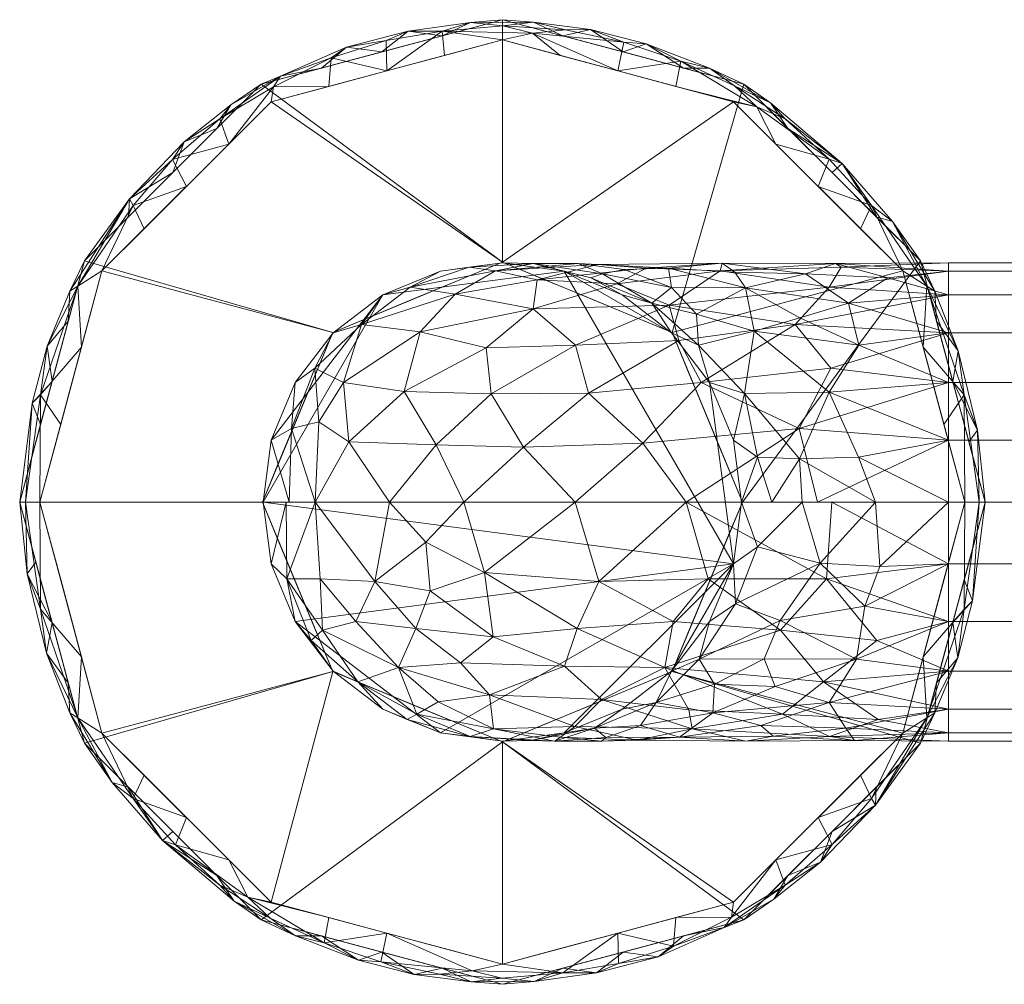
# Model space of a CAD drawing. Header units: millimetres. Extents: x -535 to 36, y -156 to 635.
# Tile 1 of 11: x -535 to -462, y -156 to -85. Entities that reach past the tile are written whole.
import ezdxf

# ---------------------------------------------------------------- set-up
doc = ezdxf.new("R2010")
doc.units = ezdxf.units.MM
doc.layers.add('M-520-M_DRAINAGE_FW', color=2, linetype='Continuous', lineweight=30)

# ---------------------------------------------------------------- blocks, each defined once
blk = doc.blocks.new('FFAS9404-000040BC0 - 90 Degree Angle Safety Grab Bar _ Left Hand-3350-3D View 1')
at = {"layer": 'M-520-M_DRAINAGE_FW', "lineweight": 9}
mesh = blk.add_polyface(dxfattribs=at)
corners = [(-533.2, -120.577, 11), (-528.618, -103.477, 11), (-516.1, -90.959, 11), (-499, -86.377, 11), (-481.9, -90.959, 11), (-469.382, -103.477, 11), (-464.8, -120.577, 11), (-463.739, -120.577, 10.561), (-463.3, -120.577, 9.5), (-468.083, -102.727, 9.5), (-481.15, -89.66, 9.5), (-499, -84.877, 9.5), (-516.85, -89.66, 9.5), (-529.917, -102.727, 9.5), (-534.7, -120.577, 9.5), (-534.261, -120.577, 10.561), (-467.87, -109.118, 11), (-467.593, -104.593, 10.581), (-475.641, -97.218, 11), (-474.616, -96.193, 9.5), (-530.13, -109.118, 11), (-530.407, -104.593, 10.581), (-523.384, -96.193, 9.5), (-522.359, -97.218, 11), (-465.691, -111.652, 9.5), (-532.309, -111.652, 9.5), (-478.092, -92.207, 10.58), (-490.075, -87.268, 9.5), (-519.908, -92.207, 10.58), (-507.925, -87.268, 9.5), (-494.341, -85.625, 10.561), (-511.651, -87.702, 10.595), (-464.845, -112.64, 10.725), (-533.156, -112.64, 10.725), (-485.81, -87.95, 10.625), (-490.45, -88.668, 11), (-507.55, -88.668, 11), (-503.463, -85.721, 10.669), (-471.69, -98.642, 10.751), (-526.31, -98.642, 10.751), (-466.887, -107.189, 9.5), (-465.281, -109.392, 10.201), (-463.849, -115.258, 10.152), (-467.011, -104.967, 10.053), (-470.139, -99.825, 10.159), (-473.866, -95.531, 10.278), (-477.883, -92.926, 9.5), (-479.16, -91.028, 10.059), (-483.69, -88.463, 10.096), (-488.354, -86.658, 10.154), (-485.613, -88.464, 9.5), (-490.019, -86.535, 10.612), (-494.725, -87.522, 11), (-496.765, -85.868, 10.883), (-498.968, -85.321, 10.566), (-503.463, -86.073, 9.5), (-505.969, -85.717, 10.154), (-496.695, -85.067, 10.076), (-494.538, -86.073, 9.5), (-501.358, -85.082, 10.104), (-510.52, -86.904, 10.066), (-515.416, -89.07, 10.2), (-512.388, -88.464, 9.5), (-515.939, -89.857, 10.714), (-492.481, -85.614, 10.121), (-520.117, -92.926, 9.5), (-522.537, -93.918, 10.128), (-526.587, -98.142, 10.137), (-523.404, -95.219, 10.624), (-481.836, -89.766, 10.552), (-480.186, -91.326, 10.884), (-478.771, -94.088, 11), (-519.078, -91.18, 10.041), (-474.821, -95.197, 10.733), (-507.584, -86.415, 10.597), (-526.65, -99.46, 9.5), (-533.165, -114.847, 9.5), (-533.772, -113.25, 10.183), (-531.113, -107.189, 9.5), (-530.989, -104.967, 10.053), (-532.68, -109.04, 10.036), (-519.23, -94.088, 11), (-466.335, -114.847, 11), (-531.665, -114.847, 11), (-486.175, -89.813, 11), (-511.825, -89.813, 11), (-503.275, -87.522, 11), (-472.511, -100.347, 11), (-525.489, -100.347, 11), (-464.496, -116.114, 9.5), (-471.35, -99.46, 9.5)]
mesh.append_faces([[corners[k] for k in face] for face in [(23, 39, 88), (7, 32, 6), (2, 63, 81), (1, 21, 20), (65, 72, 12), (0, 33, 15), (52, 53, 3), (8, 42, 7), (35, 53, 52), (29, 56, 55), (18, 73, 71), (76, 77, 25), (13, 67, 75), (25, 80, 78), (6, 32, 82), (4, 70, 84)]], dxfattribs={"vtx0": -1, "vtx1": -1})
mesh.append_faces([[corners[k] for k in face] for face in [(71, 73, 70), (17, 38, 5), (21, 33, 20), (43, 41, 40), (38, 44, 45), (70, 26, 69), (38, 17, 44), (17, 16, 32), (48, 34, 69), (39, 21, 1), (31, 61, 63), (34, 48, 49), (39, 67, 21), (67, 39, 68), (58, 57, 64), (46, 47, 45), (32, 7, 42), (33, 21, 80), (77, 15, 33), (54, 59, 37), (74, 60, 31), (56, 37, 59), (31, 60, 61), (51, 34, 49), (41, 42, 24), (21, 79, 80), (48, 69, 47), (51, 30, 53), (34, 84, 70), (36, 37, 74), (37, 53, 54), (43, 44, 17), (73, 38, 45), (61, 72, 28), (17, 32, 41), (32, 42, 41), (43, 9, 44), (41, 43, 17), (90, 45, 44), (73, 45, 26), (47, 10, 48), (45, 47, 26), (50, 49, 48), (11, 59, 57), (49, 64, 51), (31, 36, 74), (54, 53, 30), (51, 53, 35), (3, 53, 37), (30, 57, 54), (57, 59, 54), (60, 56, 29), (74, 37, 56), (57, 30, 64), (55, 56, 59), (62, 61, 60), (65, 66, 72), (63, 61, 28), (68, 81, 28), (51, 64, 30), (64, 49, 27), (67, 66, 22), (68, 28, 66), (67, 13, 79), (67, 68, 66), (68, 39, 23), (47, 69, 26), (34, 70, 69), (28, 72, 66), (12, 72, 61), (73, 26, 70), (60, 74, 56), (63, 85, 31), (80, 79, 78), (77, 80, 25), (67, 79, 21), (33, 80, 77), (81, 63, 28), (35, 34, 51), (18, 38, 73)]], dxfattribs={"vtx0": -1, "vtx1": -1, "vtx2": -1})
mesh.append_faces([[corners[k] for k in face] for face in [(42, 8, 89), (77, 76, 14), (33, 0, 83), (38, 18, 87), (32, 16, 82), (41, 24, 40), (45, 90, 19), (45, 19, 46), (49, 50, 27), (48, 10, 50), (64, 27, 58), (61, 62, 12), (60, 29, 62), (63, 2, 85), (66, 65, 22), (67, 22, 75), (34, 35, 84), (70, 4, 71), (39, 1, 88), (79, 13, 78), (37, 36, 86), (44, 9, 90)]], dxfattribs={"vtx0": -1, "vtx2": -1})
mesh.append_faces([[corners[k] for k in face] for face in [(5, 16, 17), (85, 36, 31), (86, 3, 37), (23, 81, 68), (40, 9, 43), (46, 10, 47), (11, 55, 59), (58, 11, 57), (14, 15, 77), (83, 20, 33), (87, 5, 38), (89, 24, 42)]], dxfattribs={"vtx1": -1, "vtx2": -1})
mesh = blk.add_polyface(dxfattribs=at)
corners = [(-534.7, -120.577), (-529.917, -102.727), (-516.85, -89.66), (-499, -84.877), (-481.15, -89.66), (-468.083, -102.727), (-463.3, -120.577), (-481.25, -120.577), (-486.449, -108.026), (-499, -102.827), (-511.551, -108.026), (-516.75, -120.577)]
mesh.append_faces([[corners[k] for k in face] for face in [(1, 10, 11, 0)]], dxfattribs={"vtx0": -1})
mesh.append_faces([[corners[k] for k in face] for face in [(8, 4, 5, 7), (9, 3, 4, 8), (2, 9, 10, 1)]], dxfattribs={"vtx0": -1, "vtx2": -1})
mesh.append_faces([[corners[k] for k in face] for face in [(6, 7, 5)]], dxfattribs={"vtx1": -1})
mesh.append_faces([[corners[k] for k in face] for face in [(2, 3, 9)]], dxfattribs={"vtx1": -1, "vtx2": -1})
mesh = blk.add_polyface(dxfattribs=at)
corners = [(-534.7, -120.577, 9.5), (-529.917, -102.727, 9.5), (-516.85, -89.66, 9.5), (-499, -84.877, 9.5), (-481.15, -89.66, 9.5), (-468.083, -102.727, 9.5), (-463.3, -120.577, 9.5), (-463.3, -120.577), (-468.083, -102.727), (-481.15, -89.66), (-499, -84.877), (-516.85, -89.66), (-529.917, -102.727), (-534.7, -120.577), (-466.636, -108.125), (-465.691, -111.652, 9.5), (-474.616, -96.193, 9.5), (-474.616, -96.193), (-490.075, -87.268), (-490.075, -87.268, 9.5), (-523.384, -96.193, 9.5), (-523.384, -96.193), (-531.364, -108.125, 9.5), (-532.309, -111.652), (-507.925, -87.268), (-507.925, -87.268, 9.5), (-464.968, -114.351), (-533.032, -114.351, 9.5)]
mesh.append_faces([[corners[k] for k in face] for face in [(26, 6, 7), (27, 13, 0)]], dxfattribs={"vtx0": -1})
mesh.append_faces([[corners[k] for k in face] for face in [(8, 5, 14), (13, 27, 23), (6, 26, 15)]], dxfattribs={"vtx0": -1, "vtx1": -1})
mesh.append_faces([[corners[k] for k in face] for face in [(16, 17, 9, 4), (4, 9, 18, 19), (5, 8, 17, 16), (10, 3, 19, 18), (25, 24, 11, 2), (20, 21, 12, 1), (22, 12, 23), (14, 5, 15), (24, 25, 3, 10), (12, 22, 1), (2, 11, 21, 20)]], dxfattribs={"vtx0": -1, "vtx2": -1})
mesh.append_faces([[corners[k] for k in face] for face in [(26, 14, 15), (27, 22, 23)]], dxfattribs={"vtx1": -1, "vtx2": -1})
mesh = blk.add_polyface(dxfattribs=at)
corners = [(-516.75, -120.577, 11), (-511.551, -108.026, 11), (-499, -102.827, 11), (-486.449, -108.026, 11), (-481.25, -120.577, 11), (-464.8, -120.577, 11), (-469.382, -103.477, 11), (-481.9, -90.959, 11), (-499, -86.377, 11), (-516.1, -90.959, 11), (-528.618, -103.477, 11), (-533.2, -120.577, 11)]
mesh.append_faces([[corners[k] for k in face] for face in [(3, 6, 7, 2)]], dxfattribs={"vtx0": -1, "vtx2": -1})
mesh.append_faces([[corners[k] for k in face] for face in [(2, 7, 8, 9)]], dxfattribs={"vtx0": -1, "vtx3": -1})
mesh.append_faces([[corners[k] for k in face] for face in [(0, 1, 10, 11)]], dxfattribs={"vtx1": -1})
mesh.append_faces([[corners[k] for k in face] for face in [(1, 2, 9, 10)]], dxfattribs={"vtx1": -1, "vtx3": -1})
mesh.append_faces([[corners[k] for k in face] for face in [(4, 5, 6, 3)]], dxfattribs={"vtx2": -1})
mesh = blk.add_polyface(dxfattribs=at)
corners = [(-516.75, -120.577), (-511.551, -108.026), (-499, -102.827), (-486.449, -108.026), (-481.25, -120.577), (-481.25, -120.577, 11), (-486.449, -108.026, 11), (-499, -102.827, 11), (-511.551, -108.026, 11), (-516.75, -120.577, 11), (-483.181, -115.914), (-483.849, -114.301, 11), (-482.55, -117.439, 11), (-492.724, -105.426, 11), (-492.724, -105.426), (-495.862, -104.127), (-514.151, -114.301), (-514.151, -114.301, 11), (-512.851, -111.163, 11), (-505.276, -105.426), (-505.276, -105.426, 11), (-502.138, -104.127, 11), (-484.815, -111.97), (-489.587, -106.726, 11), (-489.587, -106.726), (-495.862, -104.127, 11), (-515.784, -118.245, 11), (-515.45, -117.439), (-512.851, -111.163), (-508.413, -106.726, 11), (-508.413, -106.726), (-502.138, -104.127), (-485.149, -111.163, 11)]
mesh.append_faces([[corners[k] for k in face] for face in [(22, 32, 3), (14, 13, 15), (26, 27, 17), (20, 19, 21), (6, 3, 32)]], dxfattribs={"vtx0": -1, "vtx1": -1})
mesh.append_faces([[corners[k] for k in face] for face in [(11, 22, 10), (21, 19, 31, 7), (15, 13, 25, 2), (12, 10, 4), (7, 31, 2), (26, 0, 27), (22, 11, 32)]], dxfattribs={"vtx0": -1, "vtx2": -1})
mesh.append_faces([[corners[k] for k in face] for face in [(5, 12, 4)]], dxfattribs={"vtx1": -1})
mesh.append_faces([[corners[k] for k in face] for face in [(25, 7, 2), (12, 11, 10), (27, 16, 17)]], dxfattribs={"vtx1": -1, "vtx2": -1})
mesh.append_faces([[corners[k] for k in face] for face in [(14, 24, 23, 13), (8, 18, 28, 1), (16, 28, 18, 17), (30, 19, 20, 29), (24, 3, 6, 23), (1, 30, 29, 8)]], dxfattribs={"vtx1": -1, "vtx3": -1})
mesh.append_faces([[corners[k] for k in face] for face in [(26, 9, 0)]], dxfattribs={"vtx2": -1})
mesh = blk.add_polyface(dxfattribs=at)
corners = [(-516.7, -120.577), (-516.097, -115.996), (-514.329, -111.727), (-511.516, -108.061), (-507.85, -105.248), (-503.581, -103.48), (-499, -102.877), (-494.419, -103.48), (-490.15, -105.248), (-486.484, -108.061), (-483.671, -111.727), (-481.903, -115.996), (-481.3, -120.577), (-481.903, -125.158), (-483.671, -129.427), (-486.484, -133.093), (-490.15, -135.905), (-494.419, -137.674), (-499, -138.277), (-503.581, -137.674), (-507.85, -135.905), (-511.516, -133.093), (-514.329, -129.427), (-516.097, -125.158)]
mesh.append_faces([[corners[k] for k in face] for face in [(13, 19, 22), (10, 13, 7, 9)]], dxfattribs={"vtx0": -1, "vtx1": -1, "vtx2": -1})
mesh.append_faces([[corners[k] for k in face] for face in [(13, 0, 4, 7)]], dxfattribs={"vtx0": -1, "vtx1": -1, "vtx2": -1, "vtx3": -1})
mesh.append_faces([[corners[k] for k in face] for face in [(4, 0, 1)]], dxfattribs={"vtx0": -1, "vtx2": -1})
mesh.append_faces([[corners[k] for k in face] for face in [(16, 17, 13, 15)]], dxfattribs={"vtx1": -1, "vtx2": -1})
mesh.append_faces([[corners[k] for k in face] for face in [(13, 14, 15), (20, 21, 22, 19), (7, 8, 9), (2, 3, 4, 1)]], dxfattribs={"vtx2": -1})
mesh.append_faces([[corners[k] for k in face] for face in [(17, 18, 19, 13), (22, 23, 0, 13)]], dxfattribs={"vtx2": -1, "vtx3": -1})
mesh.append_faces([[corners[k] for k in face] for face in [(10, 11, 12, 13), (4, 5, 6, 7)]], dxfattribs={"vtx3": -1})
mesh = blk.add_polyface(dxfattribs=at)
corners = [(-481.3, -120.577), (-481.903, -115.996), (-483.671, -111.727), (-486.484, -108.061), (-490.15, -105.248), (-494.419, -103.48), (-499, -102.877), (-503.581, -103.48), (-507.85, -105.248), (-511.516, -108.061), (-514.329, -111.727), (-516.097, -115.996), (-516.7, -120.577), (-516.7, -120.577, 26.5), (-516.097, -115.996, 26.5), (-514.329, -111.727, 26.5), (-511.516, -108.061, 26.5), (-507.85, -105.248, 26.5), (-503.581, -103.48, 26.5), (-499, -102.877, 26.5), (-494.419, -103.48, 26.5), (-490.15, -105.248, 26.5), (-486.484, -108.061, 26.5), (-483.671, -111.727, 26.5), (-481.903, -115.996, 26.5), (-481.3, -120.577, 26.5)]
mesh.append_faces([[corners[k] for k in face] for face in [(11, 14, 15, 10), (9, 16, 17, 8), (10, 15, 16, 9), (8, 17, 18, 7), (19, 6, 7, 18)]], dxfattribs={"vtx0": -1, "vtx2": -1})
mesh.append_faces([[corners[k] for k in face] for face in [(20, 21, 4, 5), (21, 22, 3, 4), (23, 24, 1, 2), (22, 23, 2, 3), (19, 20, 5, 6)]], dxfattribs={"vtx1": -1, "vtx3": -1})
mesh.append_faces([[corners[k] for k in face] for face in [(12, 13, 14, 11)]], dxfattribs={"vtx2": -1})
mesh.append_faces([[corners[k] for k in face] for face in [(24, 25, 0, 1)]], dxfattribs={"vtx3": -1})
mesh = blk.add_polyface(dxfattribs=at)
corners = [(-466, -120.577, 41.8), (-476.819, -120.577, 37.319), (-481.3, -120.577, 26.5), (-481.903, -115.996, 26.5), (-483.671, -111.727, 26.5), (-486.484, -108.061, 26.5), (-490.15, -105.248, 26.5), (-494.419, -103.48, 26.5), (-499, -102.877, 26.5), (-503.581, -103.48, 26.5), (-507.85, -105.248, 26.5), (-511.516, -108.061, 26.5), (-514.329, -111.727, 26.5), (-516.097, -115.996, 26.5), (-516.7, -120.577, 26.5), (-512.841, -120.577, 45.902), (-501.85, -120.577, 62.35), (-485.402, -120.577, 73.341), (-466, -120.577, 77.2), (-466, -115.996, 76.597), (-466, -111.727, 74.829), (-466, -108.061, 72.016), (-466, -105.248, 68.35), (-466, -103.48, 64.081), (-466, -102.877, 59.5), (-466, -103.48, 54.919), (-466, -105.248, 50.65), (-466, -108.061, 46.984), (-466, -111.727, 44.171), (-466, -115.996, 42.403), (-496.724, -106.291, 57.224), (-486.722, -103.267, 47.222), (-480.369, -107.924, 41.292), (-510.744, -111.741, 44.786), (-484.286, -111.741, 71.244), (-482.896, -103.463, 59.998), (-499.498, -103.463, 43.396), (-476.572, -103.693, 52.089), (-491.589, -103.693, 37.072), (-474.818, -112.456, 41.353), (-514.602, -115.131, 37.545), (-509.407, -107.44, 37.834), (-477.045, -115.131, 75.102), (-477.334, -107.44, 69.907), (-481.093, -112.539, 34.812), (-473.397, -105.865, 48.446), (-474.357, -102.915, 57.217), (-496.717, -102.915, 34.856), (-487.946, -105.865, 33.897), (-514.77, -120.577, 36.201), (-505.081, -107.986, 49.684), (-499.823, -112.567, 61.655), (-505.824, -104.684, 35.331), (-475.701, -120.577, 75.27), (-474.831, -104.684, 66.324), (-486.651, -106.004, 64.269), (-512.875, -110.681, 35.198), (-474.698, -110.681, 73.375), (-472.625, -108.967, 44.989), (-484.489, -108.967, 33.125), (-480.124, -117.249, 33.161), (-472.661, -117.249, 40.624), (-473.948, -103.194, 61.957), (-501.457, -103.194, 34.448), (-481.028, -104.715, 46.661), (-482.747, -102.904, 53.79), (-491.943, -102.992, 50.022), (-493.401, -102.914, 42.754), (-486.491, -104.707, 41.101), (-493.593, -108.979, 63.768), (-492.626, -112.509, 67.342), (-493.626, -120.577, 67.846), (-488.613, -116.233, 71.273), (-497.426, -116.506, 65.68), (-503.906, -116.346, 59.392), (-507.346, -120.577, 54.126), (-506.265, -112.401, 53.891), (-510.362, -116.125, 49.848), (-496.437, -104.144, 51.796), (-502.484, -105.202, 46.84), (-490.523, -104.435, 58.431), (-500.205, -109.165, 58.044), (-485.95, -108.627, 68.012), (-488.373, -103.267, 55.585), (-484.636, -106.677, 38.269), (-470.483, -103.985, 52.957), (-492.457, -103.985, 30.983), (-476.986, -106.951, 45.217), (-479.059, -120.577, 31.909), (-471.409, -120.577, 39.559), (-477.026, -117.37, 37.526), (-481.796, -103.575, 49.713), (-490.003, -103.373, 42.488), (-512.575, -114.654, 43.786)]
mesh.append_faces([[corners[k] for k in face] for face in [(13, 40, 12), (5, 59, 4), (9, 63, 8), (7, 86, 6), (20, 42, 19), (0, 61, 29), (10, 52, 9), (15, 40, 49), (2, 60, 88)]], dxfattribs={"vtx0": -1, "vtx1": -1})
mesh.append_faces([[corners[k] for k in face] for face in [(11, 56, 41), (56, 40, 93), (82, 70, 34), (82, 43, 55), (41, 52, 10), (47, 38, 86), (65, 31, 66), (48, 6, 86), (25, 85, 46), (38, 47, 67), (74, 76, 77), (32, 39, 44), (83, 78, 80), (33, 76, 50), (69, 81, 51), (34, 57, 43), (5, 48, 59), (79, 52, 41), (20, 57, 42), (53, 19, 42), (43, 54, 55), (42, 34, 72), (45, 64, 37), (58, 87, 45), (68, 48, 38), (50, 41, 33), (13, 49, 40), (45, 37, 85), (93, 15, 77), (27, 58, 45), (90, 88, 60), (54, 43, 22), (61, 90, 39), (37, 65, 46), (37, 64, 91), (37, 91, 65), (62, 46, 35), (63, 47, 8), (36, 66, 67), (68, 31, 64), (59, 32, 44), (74, 16, 73), (30, 78, 79), (73, 70, 51), (30, 69, 55), (79, 41, 50), (63, 52, 36), (62, 54, 23), (35, 80, 55), (35, 55, 54), (81, 69, 30), (40, 56, 12), (41, 56, 33), (43, 57, 21), (42, 57, 34), (28, 39, 58), (32, 58, 39), (59, 48, 84), (44, 4, 59), (3, 44, 60), (90, 44, 39), (39, 29, 61), (46, 62, 24), (54, 62, 35), (52, 63, 9), (47, 63, 36), (87, 64, 45), (68, 84, 48), (67, 92, 38), (35, 46, 65), (78, 66, 36), (65, 66, 83), (36, 67, 47), (31, 67, 66), (68, 38, 92), (84, 64, 32), (70, 69, 51), (82, 55, 69), (73, 71, 72), (34, 70, 72), (72, 70, 73), (42, 72, 17), (74, 73, 51), (51, 76, 74), (76, 51, 81), (77, 75, 74), (76, 33, 77), (93, 77, 33), (79, 78, 36), (80, 78, 30), (52, 79, 36), (30, 79, 50), (55, 80, 30), (83, 80, 35), (30, 50, 81), (76, 81, 50), (70, 82, 69), (43, 82, 34), (65, 83, 35), (78, 83, 66), (64, 84, 68), (59, 84, 32), (45, 85, 26), (46, 85, 37), (47, 86, 7), (48, 86, 38), (58, 32, 87), (64, 87, 32), (90, 60, 44), (89, 90, 61), (64, 31, 91), (65, 91, 31), (67, 31, 92), (68, 92, 31), (56, 93, 33), (15, 93, 40)]], dxfattribs={"vtx0": -1, "vtx1": -1, "vtx2": -1})
mesh.append_faces([[corners[k] for k in face] for face in [(56, 11, 12), (41, 10, 11), (43, 21, 22), (39, 28, 29), (44, 3, 4), (57, 20, 21), (54, 22, 23), (42, 17, 53), (61, 0, 89), (46, 24, 25), (90, 1, 88), (72, 71, 17), (90, 89, 1)]], dxfattribs={"vtx0": -1, "vtx2": -1})
mesh.append_faces([[corners[k] for k in face] for face in [(18, 19, 53)]], dxfattribs={"vtx1": -1})
mesh.append_faces([[corners[k] for k in face] for face in [(5, 6, 48), (2, 3, 60), (26, 27, 45), (23, 24, 62), (7, 8, 47), (25, 26, 85), (27, 28, 58), (16, 71, 73), (75, 16, 74), (15, 75, 77)]], dxfattribs={"vtx1": -1, "vtx2": -1})
mesh.append_faces([[corners[k] for k in face] for face in [(13, 14, 49)]], dxfattribs={"vtx2": -1})
mesh = blk.add_polyface(dxfattribs=at)
corners = [(-466, -120.577, 41.8), (-466, -115.996, 42.403), (-466, -111.727, 44.171), (-466, -108.061, 46.984), (-466, -105.248, 50.65), (-466, -103.48, 54.919), (-466, -102.877, 59.5), (-466, -103.48, 64.081), (-466, -105.248, 68.35), (-466, -108.061, 72.016), (-466, -111.727, 74.829), (-466, -115.996, 76.597), (-466, -120.577, 77.2), (-441.5, -120.577, 77.2), (-441.5, -115.996, 76.597), (-441.5, -111.727, 74.829), (-441.5, -108.061, 72.016), (-441.5, -105.248, 68.35), (-441.5, -103.48, 64.081), (-441.5, -102.877, 59.5), (-441.5, -103.48, 54.919), (-441.5, -105.248, 50.65), (-441.5, -108.061, 46.984), (-441.5, -111.727, 44.171), (-441.5, -115.996, 42.403), (-441.5, -120.577, 41.8)]
mesh.append_faces([[corners[k] for k in face] for face in [(11, 14, 15, 10), (9, 16, 17, 8), (10, 15, 16, 9), (8, 17, 18, 7), (19, 6, 7, 18)]], dxfattribs={"vtx0": -1, "vtx2": -1})
mesh.append_faces([[corners[k] for k in face] for face in [(20, 21, 4, 5), (21, 22, 3, 4), (23, 24, 1, 2), (22, 23, 2, 3), (5, 6, 19, 20)]], dxfattribs={"vtx1": -1, "vtx3": -1})
mesh.append_faces([[corners[k] for k in face] for face in [(12, 13, 14, 11)]], dxfattribs={"vtx2": -1})
mesh.append_faces([[corners[k] for k in face] for face in [(24, 25, 0, 1)]], dxfattribs={"vtx3": -1})
mesh = blk.add_polyface(dxfattribs=at)
corners = [(-464.8, -120.577, 11), (-469.382, -137.677, 11), (-481.9, -150.195, 11), (-499, -154.777, 11), (-516.1, -150.195, 11), (-528.618, -137.677, 11), (-533.2, -120.577, 11), (-534.261, -120.577, 10.561), (-534.7, -120.577, 9.5), (-529.917, -138.427, 9.5), (-516.85, -151.494, 9.5), (-499, -156.277, 9.5), (-481.15, -151.494, 9.5), (-468.083, -138.427, 9.5), (-463.3, -120.577, 9.5), (-463.739, -120.577, 10.561), (-530.13, -132.036, 11), (-530.407, -136.561, 10.581), (-522.359, -143.936, 11), (-523.384, -144.96, 9.5), (-467.87, -132.036, 11), (-467.593, -136.561, 10.581), (-474.616, -144.96, 9.5), (-475.641, -143.936, 11), (-532.309, -129.502, 9.5), (-465.691, -129.502, 9.5), (-519.908, -148.946, 10.58), (-507.925, -153.885, 9.5), (-478.092, -148.946, 10.58), (-490.075, -153.885, 9.5), (-503.659, -155.528, 10.561), (-486.349, -153.452, 10.595), (-533.156, -128.514, 10.725), (-464.845, -128.514, 10.725), (-512.19, -153.204, 10.625), (-507.55, -152.486, 11), (-490.45, -152.486, 11), (-494.537, -155.432, 10.669), (-526.31, -142.512, 10.751), (-471.69, -142.512, 10.751), (-531.113, -133.964, 9.5), (-532.719, -131.762, 10.201), (-534.151, -125.895, 10.152), (-530.989, -136.186, 10.053), (-527.861, -141.329, 10.159), (-524.134, -145.623, 10.278), (-520.117, -148.227, 9.5), (-518.84, -150.126, 10.059), (-514.31, -152.691, 10.096), (-509.646, -154.495, 10.154), (-512.388, -152.69, 9.5), (-507.981, -154.619, 10.612), (-503.275, -153.631, 11), (-501.235, -155.286, 10.883), (-499.032, -155.832, 10.566), (-494.538, -155.081, 9.5), (-492.031, -155.437, 10.154), (-501.305, -156.087, 10.076), (-503.463, -155.081, 9.5), (-496.642, -156.071, 10.104), (-487.48, -154.25, 10.066), (-482.584, -152.083, 10.2), (-485.613, -152.69, 9.5), (-482.061, -151.297, 10.714), (-505.519, -155.54, 10.121), (-477.883, -148.227, 9.5), (-475.463, -147.235, 10.128), (-471.413, -143.012, 10.137), (-474.596, -145.934, 10.624), (-516.164, -151.388, 10.552), (-517.814, -149.828, 10.884), (-519.23, -147.065, 11), (-478.923, -149.974, 10.041), (-523.179, -145.957, 10.733), (-490.416, -154.738, 10.597), (-471.35, -141.694, 9.5), (-464.835, -126.306, 9.5), (-464.228, -127.904, 10.183), (-466.887, -133.964, 9.5), (-467.011, -136.186, 10.053), (-465.32, -132.114, 10.036), (-478.771, -147.065, 11), (-531.665, -126.306, 11), (-466.335, -126.306, 11), (-511.825, -151.34, 11), (-486.175, -151.34, 11), (-494.725, -153.631, 11), (-525.489, -140.806, 11), (-472.511, -140.806, 11), (-533.504, -125.039, 9.5), (-526.65, -141.694, 9.5)]
mesh.append_faces([[corners[k] for k in face] for face in [(7, 32, 6), (2, 63, 81), (1, 21, 20), (65, 72, 12), (0, 33, 15), (8, 42, 7), (29, 56, 55), (18, 73, 71), (76, 77, 25), (13, 67, 75), (25, 80, 78), (4, 70, 84), (5, 38, 87)]], dxfattribs={"vtx0": -1, "vtx1": -1})
mesh.append_faces([[corners[k] for k in face] for face in [(68, 39, 23), (71, 73, 70), (17, 38, 5), (21, 33, 20), (43, 41, 40), (38, 44, 45), (70, 26, 69), (38, 17, 44), (17, 16, 32), (48, 34, 69), (39, 21, 1), (31, 61, 63), (34, 48, 49), (67, 39, 68), (58, 57, 64), (39, 67, 21), (32, 7, 42), (33, 21, 80), (46, 47, 45), (77, 15, 33), (54, 59, 37), (74, 60, 31), (38, 73, 18), (56, 37, 59), (31, 60, 61), (51, 34, 49), (41, 42, 24), (21, 79, 80), (48, 69, 47), (51, 30, 53), (34, 84, 70), (3, 53, 37), (37, 53, 54), (43, 44, 17), (73, 38, 45), (61, 72, 28), (17, 32, 41), (32, 42, 41), (43, 9, 44), (41, 43, 17), (90, 45, 44), (73, 45, 26), (47, 10, 48), (45, 47, 26), (50, 49, 48), (11, 59, 57), (49, 64, 51), (31, 36, 74), (54, 53, 30), (51, 53, 35), (30, 57, 54), (57, 59, 54), (60, 56, 29), (74, 37, 56), (57, 30, 64), (55, 56, 59), (62, 61, 60), (65, 66, 72), (63, 61, 28), (68, 81, 28), (51, 64, 30), (64, 49, 27), (67, 66, 22), (68, 28, 66), (67, 13, 79), (67, 68, 66), (47, 69, 26), (34, 70, 69), (28, 72, 66), (12, 72, 61), (73, 26, 70), (60, 74, 56), (63, 85, 31), (80, 79, 78), (77, 80, 25), (67, 79, 21), (33, 80, 77), (81, 63, 28), (35, 34, 51), (36, 37, 74)]], dxfattribs={"vtx0": -1, "vtx1": -1, "vtx2": -1})
mesh.append_faces([[corners[k] for k in face] for face in [(42, 8, 89), (77, 76, 14), (44, 9, 90), (41, 24, 40), (45, 90, 19), (45, 19, 46), (49, 50, 27), (48, 10, 50), (64, 27, 58), (61, 62, 12), (60, 29, 62), (63, 2, 85), (66, 65, 22), (67, 22, 75), (39, 1, 88), (34, 35, 84), (70, 4, 71), (38, 18, 87), (79, 13, 78)]], dxfattribs={"vtx0": -1, "vtx2": -1})
mesh.append_faces([[corners[k] for k in face] for face in [(33, 0, 83, 20), (32, 16, 82, 6), (53, 3, 52, 35), (37, 36, 86, 3)]], dxfattribs={"vtx0": -1, "vtx3": -1})
mesh.append_faces([[corners[k] for k in face] for face in [(5, 16, 17), (85, 36, 31), (23, 81, 68), (40, 9, 43), (46, 10, 47), (11, 55, 59), (58, 11, 57), (14, 15, 77), (88, 23, 39), (89, 24, 42)]], dxfattribs={"vtx1": -1, "vtx2": -1})
mesh = blk.add_polyface(dxfattribs=at)
corners = [(-463.3, -120.577), (-468.083, -138.427), (-481.15, -151.494), (-499, -156.277), (-516.85, -151.494), (-529.917, -138.427), (-534.7, -120.577), (-516.75, -120.577), (-511.551, -133.128), (-499, -138.327), (-486.449, -133.128), (-481.25, -120.577)]
mesh.append_faces([[corners[k] for k in face] for face in [(10, 1, 2, 9)]], dxfattribs={"vtx0": -1, "vtx2": -1})
mesh.append_faces([[corners[k] for k in face] for face in [(9, 2, 3, 4)]], dxfattribs={"vtx0": -1, "vtx3": -1})
mesh.append_faces([[corners[k] for k in face] for face in [(7, 8, 5, 6)]], dxfattribs={"vtx1": -1})
mesh.append_faces([[corners[k] for k in face] for face in [(8, 9, 4, 5)]], dxfattribs={"vtx1": -1, "vtx3": -1})
mesh.append_faces([[corners[k] for k in face] for face in [(11, 0, 1, 10)]], dxfattribs={"vtx2": -1})
mesh = blk.add_polyface(dxfattribs=at)
corners = [(-463.3, -120.577, 9.5), (-468.083, -138.427, 9.5), (-481.15, -151.494, 9.5), (-499, -156.277, 9.5), (-516.85, -151.494, 9.5), (-529.917, -138.427, 9.5), (-534.7, -120.577, 9.5), (-534.7, -120.577), (-529.917, -138.427), (-516.85, -151.494), (-499, -156.277), (-481.15, -151.494), (-468.083, -138.427), (-463.3, -120.577), (-531.364, -133.028), (-532.309, -129.502, 9.5), (-523.384, -144.96, 9.5), (-523.384, -144.96), (-507.925, -153.885), (-507.925, -153.885, 9.5), (-474.616, -144.96, 9.5), (-474.616, -144.96), (-466.636, -133.028, 9.5), (-465.691, -129.502), (-490.075, -153.885), (-490.075, -153.885, 9.5), (-533.032, -126.803), (-464.968, -126.803, 9.5)]
mesh.append_faces([[corners[k] for k in face] for face in [(26, 6, 7), (27, 13, 0)]], dxfattribs={"vtx0": -1})
mesh.append_faces([[corners[k] for k in face] for face in [(8, 5, 14), (13, 27, 23), (6, 26, 15)]], dxfattribs={"vtx0": -1, "vtx1": -1})
mesh.append_faces([[corners[k] for k in face] for face in [(16, 17, 9, 4), (4, 9, 18, 19), (5, 8, 17, 16), (10, 3, 19, 18), (20, 21, 12, 1), (22, 12, 23), (14, 5, 15), (12, 22, 1), (2, 11, 21, 20), (11, 2, 25), (3, 10, 24)]], dxfattribs={"vtx0": -1, "vtx2": -1})
mesh.append_faces([[corners[k] for k in face] for face in [(26, 14, 15), (27, 22, 23)]], dxfattribs={"vtx1": -1, "vtx2": -1})
mesh.append_faces([[corners[k] for k in face] for face in [(24, 11, 25, 3)]], dxfattribs={"vtx1": -1, "vtx3": -1})
mesh = blk.add_polyface(dxfattribs=at)
corners = [(-481.25, -120.577, 11), (-486.449, -133.128, 11), (-499, -138.327, 11), (-511.551, -133.128, 11), (-516.75, -120.577, 11), (-533.2, -120.577, 11), (-528.618, -137.677, 11), (-516.1, -150.195, 11), (-499, -154.777, 11), (-481.9, -150.195, 11), (-469.382, -137.677, 11), (-464.8, -120.577, 11)]
mesh.append_faces([[corners[k] for k in face] for face in [(6, 3, 4, 5)]], dxfattribs={"vtx0": -1})
mesh.append_faces([[corners[k] for k in face] for face in [(9, 2, 8), (7, 3, 6)]], dxfattribs={"vtx0": -1, "vtx1": -1})
mesh.append_faces([[corners[k] for k in face] for face in [(9, 10, 1, 2), (2, 3, 7, 8)]], dxfattribs={"vtx1": -1, "vtx3": -1})
mesh.append_faces([[corners[k] for k in face] for face in [(10, 11, 0, 1)]], dxfattribs={"vtx3": -1})
mesh = blk.add_polyface(dxfattribs=at)
corners = [(-481.25, -120.577), (-486.449, -133.128), (-499, -138.327), (-511.551, -133.128), (-516.75, -120.577), (-516.75, -120.577, 11), (-511.551, -133.128, 11), (-499, -138.327, 11), (-486.449, -133.128, 11), (-481.25, -120.577, 11), (-514.819, -125.239), (-514.151, -126.852, 11), (-515.45, -123.715, 11), (-505.276, -135.727, 11), (-505.276, -135.727), (-502.138, -137.027), (-483.849, -126.852), (-483.849, -126.852, 11), (-485.149, -129.99, 11), (-492.724, -135.727), (-492.724, -135.727, 11), (-495.862, -137.027, 11), (-513.185, -129.184), (-508.413, -134.428, 11), (-508.413, -134.428), (-502.138, -137.027, 11), (-482.216, -122.908, 11), (-482.55, -123.715), (-485.149, -129.99), (-489.587, -134.428, 11), (-489.587, -134.428), (-495.862, -137.027), (-512.851, -129.99, 11)]
mesh.append_faces([[corners[k] for k in face] for face in [(22, 32, 3), (26, 27, 17), (6, 3, 32)]], dxfattribs={"vtx0": -1, "vtx1": -1})
mesh.append_faces([[corners[k] for k in face] for face in [(11, 22, 10), (12, 10, 4), (26, 0, 27), (22, 11, 32)]], dxfattribs={"vtx0": -1, "vtx2": -1})
mesh.append_faces([[corners[k] for k in face] for face in [(5, 12, 4)]], dxfattribs={"vtx1": -1})
mesh.append_faces([[corners[k] for k in face] for face in [(12, 11, 10), (27, 16, 17)]], dxfattribs={"vtx1": -1, "vtx2": -1})
mesh.append_faces([[corners[k] for k in face] for face in [(19, 31, 21, 20), (25, 7, 2, 15), (14, 24, 23, 13), (8, 18, 28, 1), (13, 25, 15, 14), (16, 28, 18, 17), (31, 2, 7, 21), (30, 19, 20, 29), (24, 3, 6, 23), (1, 30, 29, 8)]], dxfattribs={"vtx1": -1, "vtx3": -1})
mesh.append_faces([[corners[k] for k in face] for face in [(26, 9, 0)]], dxfattribs={"vtx2": -1})
mesh = blk.add_polyface(dxfattribs=at)
corners = [(-516.7, -120.577), (-516.097, -125.158), (-514.329, -129.427), (-511.516, -133.093), (-507.85, -135.905), (-503.581, -137.674), (-499, -138.277), (-494.419, -137.674), (-490.15, -135.905), (-486.484, -133.093), (-483.671, -129.427), (-481.903, -125.158), (-481.3, -120.577), (-481.3, -120.577, 26.5), (-481.903, -125.158, 26.5), (-483.671, -129.427, 26.5), (-486.484, -133.093, 26.5), (-490.15, -135.905, 26.5), (-494.419, -137.674, 26.5), (-499, -138.277, 26.5), (-503.581, -137.674, 26.5), (-507.85, -135.905, 26.5), (-511.516, -133.093, 26.5), (-514.329, -129.427, 26.5), (-516.097, -125.158, 26.5), (-516.7, -120.577, 26.5)]
mesh.append_faces([[corners[k] for k in face] for face in [(11, 14, 15, 10), (9, 16, 17, 8), (10, 15, 16, 9), (8, 17, 18, 7)]], dxfattribs={"vtx0": -1, "vtx2": -1})
mesh.append_faces([[corners[k] for k in face] for face in [(6, 7, 18, 19), (20, 21, 4, 5), (21, 22, 3, 4), (23, 24, 1, 2), (22, 23, 2, 3), (19, 20, 5, 6)]], dxfattribs={"vtx1": -1, "vtx3": -1})
mesh.append_faces([[corners[k] for k in face] for face in [(12, 13, 14, 11)]], dxfattribs={"vtx2": -1})
mesh.append_faces([[corners[k] for k in face] for face in [(24, 25, 0, 1)]], dxfattribs={"vtx3": -1})
mesh = blk.add_polyface(dxfattribs=at)
corners = [(-466, -120.577, 77.2), (-485.402, -120.577, 73.341), (-501.85, -120.577, 62.35), (-512.841, -120.577, 45.902), (-516.7, -120.577, 26.5), (-516.097, -125.158, 26.5), (-514.329, -129.427, 26.5), (-511.516, -133.093, 26.5), (-507.85, -135.905, 26.5), (-503.581, -137.674, 26.5), (-499, -138.277, 26.5), (-494.419, -137.674, 26.5), (-490.15, -135.905, 26.5), (-486.484, -133.093, 26.5), (-483.671, -129.427, 26.5), (-481.903, -125.158, 26.5), (-481.3, -120.577, 26.5), (-476.819, -120.577, 37.319), (-466, -120.577, 41.8), (-466, -125.158, 42.403), (-466, -129.427, 44.171), (-466, -133.093, 46.984), (-466, -135.905, 50.65), (-466, -137.674, 54.919), (-466, -138.277, 59.5), (-466, -137.674, 64.081), (-466, -135.905, 68.35), (-466, -133.093, 72.016), (-466, -129.427, 74.829), (-466, -125.158, 76.597), (-493.637, -137.198, 54.137), (-483.434, -136.186, 43.934), (-486.994, -132.825, 67.179), (-506.679, -132.825, 47.494), (-478.464, -129.35, 38.964), (-495.145, -138.275, 41.502), (-481.002, -138.275, 55.645), (-478.279, -136.269, 65.814), (-478.436, -130.073, 72.796), (-505.314, -136.269, 38.779), (-512.296, -130.073, 38.936), (-487.614, -135.416, 35.34), (-474.84, -135.416, 48.114), (-491.866, -126.449, 68.936), (-508.436, -126.449, 52.366), (-514.985, -120.577, 35.124), (-474.624, -120.577, 75.485), (-475.255, -133.889, 70.196), (-474.794, -137.938, 61.869), (-484.96, -137.359, 60.151), (-509.696, -133.889, 35.755), (-501.369, -137.938, 35.294), (-499.651, -137.359, 45.46), (-514.932, -126.273, 35.532), (-475.032, -126.273, 75.432), (-484.443, -132.211, 33.31), (-492.184, -137.322, 34.099), (-473.599, -137.322, 52.684), (-472.81, -132.211, 44.943), (-499.67, -130.56, 60.17), (-491.661, -135.207, 60.957), (-499.951, -134.856, 53.63), (-480.124, -123.905, 33.161), (-475.495, -125.115, 39.243), (-481.748, -128.112, 32.86), (-472.184, -128.275, 42.402), (-496.866, -138.224, 33.457), (-472.957, -138.224, 57.366), (-512.475, -126.272, 44.277), (-483.777, -126.272, 72.975), (-509.837, -129.416, 46.861), (-505.388, -129.937, 53.973), (-486.361, -129.416, 70.337), (-493.473, -129.937, 65.888), (-494.405, -132.728, 62.517), (-483.313, -134.05, 39.284), (-478.831, -134.225, 44.037), (-488.781, -137.131, 40.493), (-485.906, -137.978, 48.625), (-489.029, -138.211, 52.226), (-479.894, -137.121, 49.309), (-479.632, -132.175, 40.624), (-502.106, -132.477, 55.167), (-494.697, -137.981, 48.603), (-491.667, -138.276, 46.923), (-491.337, -138.012, 42.47), (-471.206, -136.667, 66.538), (-471.295, -130.824, 73.636), (-506.038, -136.667, 31.706), (-513.136, -130.824, 31.795), (-493.626, -120.577, 67.846), (-507.346, -120.577, 54.126), (-500.331, -125.801, 62.729), (-504.329, -127.163, 57.711), (-504.652, -123.553, 58.919), (-485.205, -135.956, 63.584), (-503.753, -135.367, 46.5), (-479.059, -120.577, 31.909), (-471.409, -120.577, 39.559), (-471.071, -125.34, 41.625), (-478.959, -137.918, 52.949)]
mesh.append_faces([[corners[k] for k in face] for face in [(11, 66, 10), (12, 56, 11), (16, 62, 15), (25, 48, 24), (18, 99, 98), (24, 67, 23), (7, 89, 6), (1, 54, 46)]], dxfattribs={"vtx0": -1, "vtx1": -1})
mesh.append_faces([[corners[k] for k in face] for face in [(56, 12, 41), (65, 63, 99), (41, 13, 55), (22, 57, 42), (41, 55, 75), (49, 60, 30), (83, 84, 79), (68, 44, 3), (70, 71, 44), (68, 53, 40), (39, 51, 52), (8, 88, 50), (33, 40, 50), (71, 93, 44), (38, 87, 54), (38, 69, 72), (64, 15, 62), (47, 37, 86), (96, 52, 61), (48, 25, 86), (88, 51, 39), (21, 42, 58), (72, 73, 32), (36, 48, 49), (77, 31, 78), (87, 47, 27), (54, 69, 38), (72, 69, 43), (68, 70, 44), (32, 37, 47), (60, 49, 95), (42, 57, 80), (76, 42, 31), (34, 64, 63), (43, 69, 1), (41, 77, 56), (89, 53, 6), (32, 47, 38), (49, 48, 37), (67, 48, 36), (95, 32, 60), (49, 30, 79), (33, 50, 39), (89, 50, 40), (66, 51, 10), (79, 30, 83), (35, 52, 51), (52, 30, 61), (70, 68, 40), (45, 5, 53), (29, 46, 54), (64, 55, 14), (41, 75, 31), (77, 41, 31), (66, 56, 35), (67, 57, 23), (78, 80, 100), (76, 31, 75), (65, 58, 34), (73, 92, 59), (60, 61, 30), (74, 32, 73), (59, 71, 82), (61, 60, 74), (61, 33, 96), (63, 62, 17), (62, 63, 64), (55, 64, 34), (58, 65, 20), (34, 63, 65), (56, 66, 11), (51, 66, 35), (48, 67, 24), (67, 36, 100), (44, 93, 94), (3, 53, 68), (54, 1, 69), (40, 33, 70), (61, 82, 33), (33, 71, 70), (93, 59, 92), (73, 72, 43), (32, 38, 72), (92, 73, 43), (73, 59, 74), (74, 59, 82), (32, 74, 60), (34, 81, 55), (81, 58, 76), (81, 76, 75), (58, 42, 76), (80, 31, 42), (56, 77, 85), (79, 78, 36), (78, 84, 85), (49, 79, 36), (30, 52, 83), (100, 80, 57), (31, 80, 78), (55, 81, 75), (58, 81, 34), (33, 82, 71), (74, 82, 61), (52, 35, 83), (84, 83, 35), (85, 84, 35), (78, 79, 84), (56, 85, 35), (78, 85, 77), (47, 86, 26), (48, 86, 37), (54, 87, 28), (47, 87, 38), (51, 88, 9), (50, 88, 39), (50, 89, 7), (53, 89, 40), (90, 92, 43), (94, 93, 92), (59, 93, 71), (92, 2, 94), (44, 94, 91), (49, 37, 95), (32, 95, 37), (33, 39, 96), (52, 96, 39), (98, 99, 63), (19, 65, 99), (67, 100, 57), (78, 100, 36)]], dxfattribs={"vtx0": -1, "vtx1": -1, "vtx2": -1})
mesh.append_faces([[corners[k] for k in face] for face in [(87, 27, 28), (41, 12, 13), (53, 5, 6), (50, 7, 8), (88, 8, 9), (51, 9, 10), (58, 20, 21), (86, 25, 26), (65, 19, 20), (43, 1, 90), (92, 90, 2), (63, 17, 98)]], dxfattribs={"vtx0": -1, "vtx2": -1})
mesh.append_faces([[corners[k] for k in face] for face in [(62, 16, 97, 17)]], dxfattribs={"vtx0": -1, "vtx3": -1})
mesh.append_faces([[corners[k] for k in face] for face in [(3, 45, 53), (13, 14, 55), (28, 29, 54), (26, 27, 47), (21, 22, 42), (22, 23, 57), (18, 19, 99), (14, 15, 64), (91, 3, 44), (2, 91, 94)]], dxfattribs={"vtx1": -1, "vtx2": -1})
mesh.append_faces([[corners[k] for k in face] for face in [(45, 4, 5), (29, 0, 46)]], dxfattribs={"vtx2": -1})
mesh = blk.add_polyface(dxfattribs=at)
corners = [(-466, -120.577, 77.2), (-466, -125.158, 76.597), (-466, -129.427, 74.829), (-466, -133.093, 72.016), (-466, -135.905, 68.35), (-466, -137.674, 64.081), (-466, -138.277, 59.5), (-466, -137.674, 54.919), (-466, -135.905, 50.65), (-466, -133.093, 46.984), (-466, -129.427, 44.171), (-466, -125.158, 42.403), (-466, -120.577, 41.8), (-441.5, -120.577, 41.8), (-441.5, -125.158, 42.403), (-441.5, -129.427, 44.171), (-441.5, -133.093, 46.984), (-441.5, -135.905, 50.65), (-441.5, -137.674, 54.919), (-441.5, -138.277, 59.5), (-441.5, -137.674, 64.081), (-441.5, -135.905, 68.35), (-441.5, -133.093, 72.016), (-441.5, -129.427, 74.829), (-441.5, -125.158, 76.597), (-441.5, -120.577, 77.2)]
mesh.append_faces([[corners[k] for k in face] for face in [(11, 14, 15, 10), (9, 16, 17, 8), (10, 15, 16, 9), (8, 17, 18, 7), (19, 6, 7, 18), (20, 5, 6, 19)]], dxfattribs={"vtx0": -1, "vtx2": -1})
mesh.append_faces([[corners[k] for k in face] for face in [(20, 21, 4, 5), (21, 22, 3, 4), (23, 24, 1, 2), (22, 23, 2, 3)]], dxfattribs={"vtx1": -1, "vtx3": -1})
mesh.append_faces([[corners[k] for k in face] for face in [(12, 13, 14, 11)]], dxfattribs={"vtx2": -1})
mesh.append_faces([[corners[k] for k in face] for face in [(24, 25, 0, 1)]], dxfattribs={"vtx3": -1})

msp = doc.modelspace()

# ---------------------------------------------------------------- block references
at = {"layer": 'M-520-M_DRAINAGE_FW', "lineweight": 9}
msp.add_blockref('FFAS9404-000040BC0 - 90 Degree Angle Safety Grab Bar _ Left Hand-3350-3D View 1', (0, 0), dxfattribs=at)

doc.saveas('drawing.dxf')
